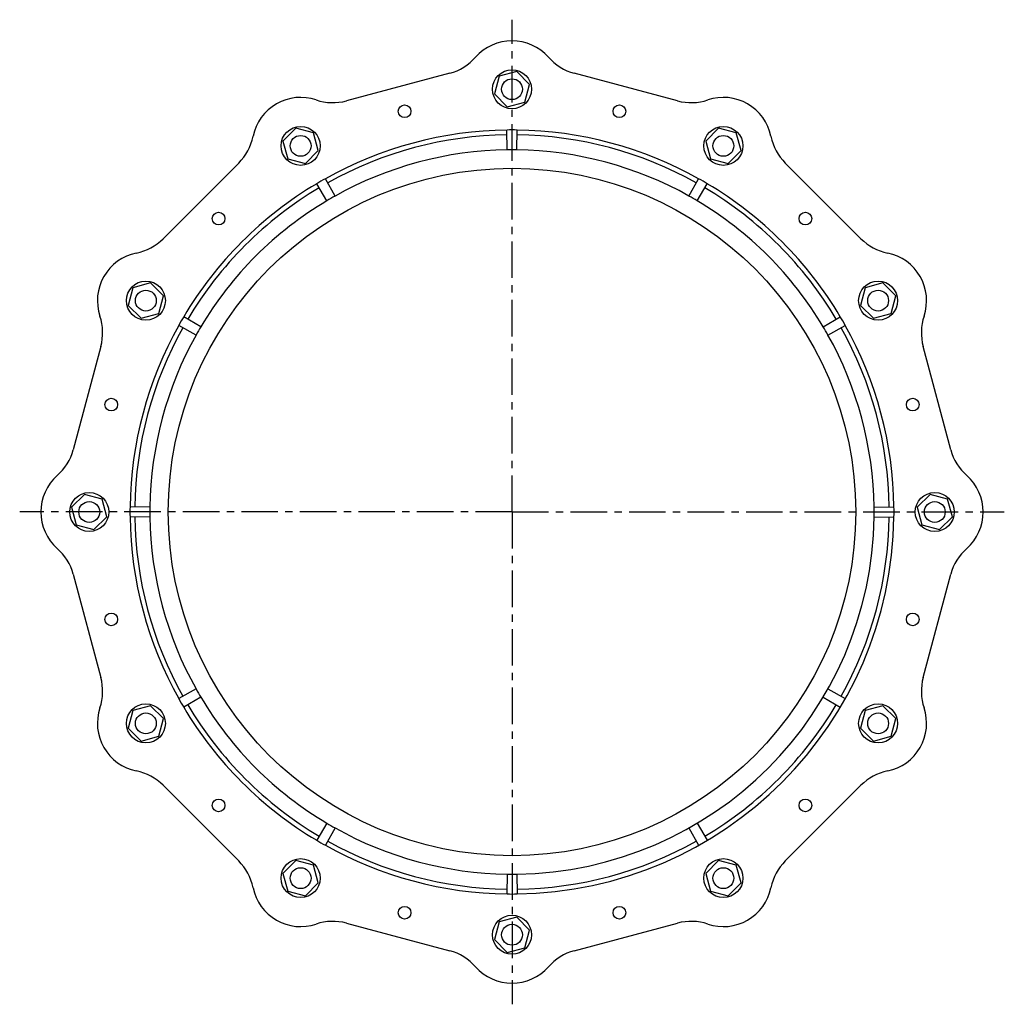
# Model space of a CAD drawing. Header units: millimetres. Extents: x 41 to 1701, y 82 to 1016.
# Tile 1 of 2: x 41 to 975, y 82 to 1016. Entities that reach past the tile are written whole.
import ezdxf

# ---------------------------------------------------------------- set-up
doc = ezdxf.new("R2010")
doc.units = ezdxf.units.MM
doc.header["$LTSCALE"] = 92.51
doc.linetypes.add('CENTER', pattern=[0.6, 0.375, -0.075, 0.075, -0.075])
doc.layers.get('0').update_dxf_attribs({"linetype": 'CONTINUOUS'})
doc.layers.add('DEFAULT_1', color=7, linetype='CENTER')
doc.layers.add('SURFS', color=7, linetype='CONTINUOUS')

msp = doc.modelspace()

# ---------------------------------------------------------------- linework, layer by layer
at = {"color": 7, "linetype": 'Continuous'}
for p, q in [((448.72, 965.28), (350.9, 939.07)), ((664.72, 939.07), (566.9, 965.28)), ((248.55, 879.98), (176.94, 808.37)), ((838.67, 808.37), (767.06, 879.98)), ((117.85, 706.03), (91.64, 608.21)), ((923.97, 608.21), (897.76, 706.03)), ((91.64, 490.03), (117.85, 392.21)), ((897.76, 392.21), (923.97, 490.03)), ((807.51, 381.27), (823.96, 372.06)), ((803.01, 373.49), (819.21, 363.85)), ((859.57, 365.35), (842.84, 360.86)), ((871.81, 353.1), (859.57, 365.35)), ((842.84, 360.86), (838.35, 344.13)), ((867.33, 336.37), (871.81, 353.1)), ((838.35, 344.13), (850.6, 331.89)), ((850.6, 331.89), (867.33, 336.37)), ((176.94, 289.86), (248.55, 218.25)), ((767.06, 218.25), (838.67, 289.86)), ((683.44, 253.91), (693.07, 237.71)), ((675.65, 249.41), (684.86, 232.97)), ((703.82, 218.57), (691.58, 206.32)), ((720.55, 214.09), (703.82, 218.57)), ((691.58, 206.32), (696.06, 189.59)), ((725.04, 197.36), (720.55, 214.09)), ((712.79, 185.11), (725.04, 197.36)), ((696.06, 189.59), (712.79, 185.11)), ((350.9, 159.16), (448.72, 132.95)), ((566.9, 132.95), (664.72, 159.16))]:
    msp.add_line(p, q, dxfattribs=at)
for centre, radius in [((405.96, 929.21), 6), ((609.65, 929.21), 6), ((307.31, 896.39), 9.89), ((507.81, 549.12), 326), ((229.56, 827.36), 6), ((786.05, 827.36), 6), ((160.53, 749.62), 9.89), ((127.71, 650.96), 6), ((887.9, 650.96), 6), ((106.81, 549.12), 9.89), ((127.71, 447.27), 6), ((887.9, 447.27), 6), ((855.08, 348.62), 18.5), ((160.53, 348.62), 9.89), ((229.56, 270.87), 6), ((786.05, 270.87), 6), ((708.31, 201.84), 18.5), ((307.31, 201.84), 9.89), ((708.31, 201.84), 9.89), ((405.96, 169.02), 6), ((609.65, 169.02), 6), ((507.81, 148.12), 9.89)]:
    msp.add_circle(centre, radius, dxfattribs=at)
for centre, radius, start, end in [((507.81, 549.12), 362.35, 90.75, 119.25), ((507.81, 549.12), 357.81, 90.75, 119.25), ((507.81, 549.12), 357.81, 60.75, 89.25), ((507.81, 549.12), 362.35, 60.75, 89.25), ((507.81, 549.12), 343.5, 90.75, 119.25), ((507.81, 549.12), 343.5, 60.75, 89.25), ((507.81, 549.12), 362.35, 120.75, 149.25), ((507.81, 549.12), 362.35, 30.75, 59.25), ((507.81, 549.12), 357.81, 120.75, 149.25), ((507.81, 549.12), 357.81, 30.75, 59.25), ((507.81, 549.12), 343.5, 120.75, 149.25), ((507.81, 549.12), 343.5, 30.75, 59.25), ((507.81, 549.12), 362.35, 150.75, 179.25), ((507.81, 549.12), 357.81, 150.75, 179.25), ((507.81, 549.12), 357.81, 0.75, 29.25), ((507.81, 549.12), 362.35, 0.75, 29.25), ((507.81, 549.12), 343.5, 150.75, 179.25), ((507.81, 549.12), 343.5, 0.75, 29.25), ((507.81, 549.12), 362.35, 180.75, 209.25), ((507.81, 549.12), 357.81, 180.75, 209.25), ((507.81, 549.12), 343.5, 180.75, 209.25), ((507.81, 549.12), 343.5, 270.75, 359.25), ((507.81, 549.12), 362.35, 270.75, 359.25), ((507.81, 549.12), 357.81, 330.75, 359.25), ((946.06, 379.26), 50, 165, 198.61805), ((507.81, 549.12), 357.81, 210.75, 239.25), ((507.81, 549.12), 343.5, 210.75, 239.25), ((507.81, 549.12), 357.81, 300.75, 329.25), ((507.81, 549.12), 362.35, 210.75, 239.25), ((855.08, 348.62), 46, 281.38195, 18.61805), ((874.03, 254.5), 50, 101.38195, 135), ((507.81, 549.12), 343.5, 240.75, 269.25), ((507.81, 549.12), 357.81, 240.75, 269.25), ((507.81, 549.12), 357.81, 270.75, 299.25), ((507.81, 549.12), 362.35, 240.75, 269.25), ((802.42, 182.89), 50, 135, 168.61805), ((708.31, 201.84), 46, 251.38195, 348.61805), ((677.66, 110.86), 50, 71.38195, 105)]:
    msp.add_arc(centre, radius, start, end, dxfattribs=at)
at = {"layer": 'DEFAULT_1', "color": 7, "linetype": 'CENTER'}
for q in [(507.81, 1016.08), (40.84, 549.12), (507.81, 82.15), (974.78, 549.12)]:
    msp.add_line((507.81, 549.12), q, dxfattribs=at)
at = {"layer": 'SURFS', "color": 7, "linetype": 'Continuous'}
for p, q in [((495.56, 962.36), (491.08, 945.63)), ((512.29, 966.85), (495.56, 962.36)), ((524.54, 954.6), (512.29, 966.85)), ((520.05, 937.87), (524.54, 954.6)), ((491.08, 945.63), (503.32, 933.39)), ((503.32, 933.39), (520.05, 937.87)), ((302.82, 913.12), (290.58, 900.87)), ((319.55, 908.64), (302.82, 913.12)), ((324.04, 891.91), (319.55, 908.64)), ((503.31, 892.59), (503.06, 911.43)), ((512.3, 892.59), (512.55, 911.43)), ((703.82, 913.12), (691.58, 900.87)), ((720.55, 908.64), (703.82, 913.12)), ((725.04, 891.91), (720.55, 908.64)), ((290.58, 900.87), (295.06, 884.14)), ((691.58, 900.87), (696.06, 884.14)), ((311.79, 879.66), (324.04, 891.91)), ((712.79, 879.66), (725.04, 891.91)), ((295.06, 884.14), (311.79, 879.66)), ((696.06, 884.14), (712.79, 879.66)), ((332.18, 844.32), (322.54, 860.52)), ((339.97, 848.82), (330.75, 865.26)), ((675.65, 848.82), (684.86, 865.26)), ((683.44, 844.32), (693.07, 860.52)), ((165.01, 766.35), (148.28, 761.86)), ((177.26, 754.1), (165.01, 766.35)), ((859.57, 766.35), (842.84, 761.86)), ((871.81, 754.1), (859.57, 766.35)), ((148.28, 761.86), (143.8, 745.13)), ((842.84, 761.86), (838.35, 745.13)), ((172.78, 737.37), (177.26, 754.1)), ((867.33, 737.37), (871.81, 754.1)), ((143.8, 745.13), (156.05, 732.89)), ((838.35, 745.13), (850.6, 732.89)), ((156.05, 732.89), (172.78, 737.37)), ((212.6, 724.74), (196.4, 734.38)), ((803.01, 724.74), (819.21, 734.38)), ((850.6, 732.89), (867.33, 737.37)), ((208.1, 716.96), (191.66, 726.17)), ((807.51, 716.96), (823.96, 726.17)), ((102.32, 565.85), (90.08, 553.6)), ((119.05, 561.36), (102.32, 565.85)), ((123.54, 544.63), (119.05, 561.36)), ((904.32, 565.85), (892.08, 553.6)), ((921.05, 561.36), (904.32, 565.85)), ((925.54, 544.63), (921.05, 561.36)), ((90.08, 553.6), (94.56, 536.87)), ((164.34, 553.61), (145.49, 553.86)), ((851.28, 553.61), (870.13, 553.86)), ((892.08, 553.6), (896.56, 536.87)), ((111.29, 532.39), (123.54, 544.63)), ((164.34, 544.62), (145.49, 544.37)), ((851.28, 544.62), (870.13, 544.37)), ((913.29, 532.39), (925.54, 544.63)), ((94.56, 536.87), (111.29, 532.39)), ((896.56, 536.87), (913.29, 532.39)), ((208.1, 381.27), (191.66, 372.06)), ((165.01, 365.35), (148.28, 360.86)), ((177.26, 353.1), (165.01, 365.35)), ((212.6, 373.49), (196.4, 363.85)), ((148.28, 360.86), (143.8, 344.13)), ((172.78, 336.37), (177.26, 353.1)), ((143.8, 344.13), (156.05, 331.89)), ((156.05, 331.89), (172.78, 336.37)), ((332.18, 253.91), (322.54, 237.71)), ((339.97, 249.41), (330.75, 232.97)), ((302.82, 218.57), (290.58, 206.32)), ((319.55, 214.09), (302.82, 218.57)), ((290.58, 206.32), (295.06, 189.59)), ((324.04, 197.36), (319.55, 214.09)), ((503.31, 205.64), (503.06, 186.8)), ((512.3, 205.64), (512.55, 186.8)), ((311.79, 185.11), (324.04, 197.36)), ((295.06, 189.59), (311.79, 185.11)), ((495.56, 160.36), (491.08, 143.63)), ((512.29, 164.85), (495.56, 160.36)), ((524.54, 152.6), (512.29, 164.85)), ((520.05, 135.87), (524.54, 152.6)), ((491.08, 143.63), (503.32, 131.39)), ((503.32, 131.39), (520.05, 135.87))]:
    msp.add_line(p, q, dxfattribs=at)
for centre, radius in [((507.81, 950.12), 18.5), ((507.81, 950.12), 9.89), ((307.31, 896.39), 18.5), ((708.31, 896.39), 18.5), ((708.31, 896.39), 9.89), ((160.53, 749.62), 18.5), ((855.08, 749.62), 18.5), ((855.08, 749.62), 9.89), ((106.81, 549.12), 18.5), ((908.81, 549.12), 18.5), ((908.81, 549.12), 9.89), ((160.53, 348.62), 18.5), ((855.08, 348.62), 9.89), ((307.31, 201.84), 18.5), ((507.81, 148.12), 18.5)]:
    msp.add_circle(centre, radius, dxfattribs=at)
for centre, radius, start, end in [((507.81, 950.12), 46, 41.38195, 138.61805), ((435.78, 1013.58), 50, 285, 318.61805), ((579.84, 1013.58), 50, 221.38195, 255), ((307.31, 896.39), 46, 71.38195, 168.61805), ((337.96, 987.37), 50, 251.38195, 285), ((677.66, 987.37), 50, 255, 288.61805), ((708.31, 896.39), 46, 11.38195, 108.61805), ((507.81, 549.12), 362.35, 89.25, 90.75), ((213.19, 915.34), 50, 315, 348.61805), ((802.42, 915.34), 50, 191.38195, 225), ((507.81, 549.12), 343.5, 89.25, 90.75), ((507.81, 549.12), 362.35, 119.25, 120.75), ((507.81, 549.12), 362.35, 59.25, 60.75), ((507.81, 549.12), 343.5, 119.25, 120.75), ((507.81, 549.12), 343.5, 59.25, 60.75), ((141.59, 843.73), 50, 281.38195, 315), ((874.03, 843.73), 50, 225, 258.61805), ((160.53, 749.62), 46, 101.38195, 198.61805), ((855.08, 749.62), 46, 341.38195, 78.61805), ((69.55, 718.97), 50, 345, 18.61805), ((507.81, 549.12), 362.35, 149.25, 150.75), ((507.81, 549.12), 362.35, 29.25, 30.75), ((946.06, 718.97), 50, 161.38195, 195), ((507.81, 549.12), 343.5, 149.25, 150.75), ((507.81, 549.12), 343.5, 29.25, 30.75), ((43.34, 621.15), 50, 311.38195, 345), ((972.27, 621.15), 50, 195, 228.61805), ((106.81, 549.12), 46, 131.38195, 228.61805), ((908.81, 549.12), 46, 311.38195, 48.61805), ((507.81, 549.12), 362.35, 179.25, 180.75), ((507.81, 549.12), 343.5, 179.25, 180.75), ((507.81, 549.12), 343.5, 359.25, 0.75), ((507.81, 549.12), 362.35, 359.25, 0.75), ((43.34, 477.08), 50, 15, 48.61805), ((972.27, 477.08), 50, 131.38195, 165), ((69.55, 379.26), 50, 341.38195, 15), ((507.81, 549.12), 343.5, 209.25, 210.75), ((507.81, 549.12), 362.35, 209.25, 210.75), ((160.53, 348.62), 46, 161.38195, 258.61805), ((141.59, 254.5), 50, 45, 78.61805), ((507.81, 549.12), 343.5, 239.25, 240.75), ((507.81, 549.12), 362.35, 239.25, 240.75), ((213.19, 182.89), 50, 11.38195, 45), ((507.81, 549.12), 343.5, 269.25, 270.75), ((307.31, 201.84), 46, 191.38195, 288.61805), ((507.81, 549.12), 362.35, 269.25, 270.75), ((337.96, 110.86), 50, 75, 108.61805), ((435.78, 84.65), 50, 41.38195, 75), ((579.84, 84.65), 50, 105, 138.61805), ((507.81, 148.12), 46, 221.38195, 318.61805)]:
    msp.add_arc(centre, radius, start, end, dxfattribs=at)

doc.saveas('drawing.dxf')
